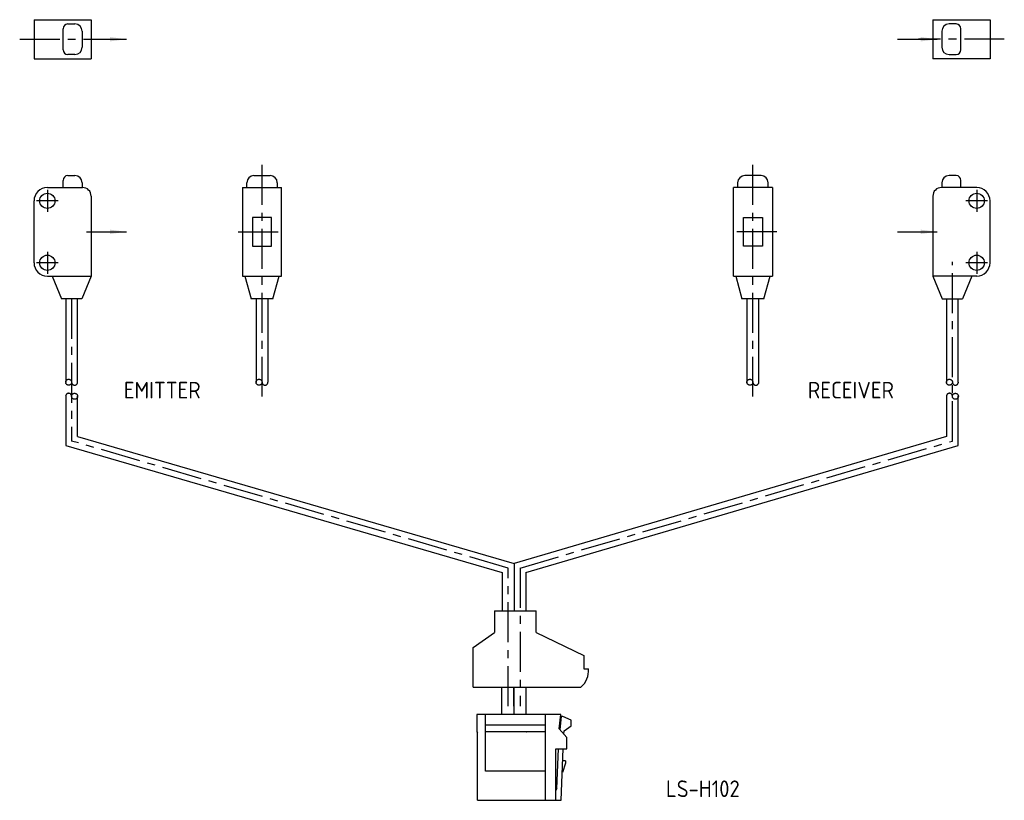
# Model space of a CAD drawing. Extents: x -167 to 202, y -1 to 514.
import ezdxf

# ---------------------------------------------------------------- set-up
doc = ezdxf.new("R2010")
doc.units = 0
doc.linetypes.add('AM_ISO09W050', pattern=[22.5, 12, -1.5, 3, -1.5, 3, -1.5])
doc.linetypes.add('CENTER', pattern=[13.421505, 8.388441, -1.677688, 1.677688, -1.677688])
doc.layers.get('0').update_dxf_attribs({"linetype": 'CONTINUOUS'})
doc.styles.get("Standard").update_dxf_attribs({"font": 'isocp.shx', "bigfont": 'extfont.shx'})

msp = doc.modelspace()

# ---------------------------------------------------------------- linework, layer by layer
at = {"color": 7, "linetype": 'CONTINUOUS'}
for p, q in [((-1.94, 162.89), (-1.94, 154.69)), ((-1.94, 162.89), (10.06, 162.89)), ((5.16, 161.99), (6.66, 161.99)), ((10.06, 162.89), (10.06, 154.69)), ((186.73, 162.89), (186.73, 154.69)), ((186.73, 162.89), (198.73, 162.89)), ((191.63, 161.99), (190.13, 161.99)), ((198.73, 162.89), (198.73, 154.69)), ((4.16, 156.59), (4.16, 160.99)), ((8.16, 160.49), (8.16, 157.09)), ((188.63, 160.49), (188.63, 157.09)), ((192.63, 156.59), (192.63, 160.99)), ((6.66, 155.59), (5.16, 155.59)), ((190.13, 155.59), (191.63, 155.59)), ((-1.94, 154.69), (10.06, 154.69)), ((198.73, 154.69), (186.73, 154.69)), ((4.16, 127.66), (4.16, 129.16)), ((5.16, 130.16), (6.66, 130.16)), ((8.16, 128.66), (8.16, 127.66)), ((42.73, 127.66), (42.73, 128.66)), ((44.23, 130.16), (47.63, 130.16)), ((49.13, 128.66), (49.13, 127.66)), ((145.76, 128.66), (145.76, 127.66)), ((150.66, 130.16), (147.26, 130.16)), ((152.16, 127.66), (152.16, 128.66)), ((188.63, 128.66), (188.63, 127.66)), ((191.63, 130.16), (190.13, 130.16)), ((192.63, 127.66), (192.63, 129.16)), ((0.86, 127.66), (8.26, 127.66)), ((41.83, 127.66), (41.83, 109.06)), ((41.83, 127.66), (50.03, 127.66)), ((50.03, 109.06), (50.03, 127.66)), ((144.86, 109.06), (144.86, 127.66)), ((153.06, 127.66), (144.86, 127.66)), ((153.06, 127.66), (153.06, 109.06)), ((195.93, 127.66), (188.53, 127.66)), ((-1.94, 111.86), (-1.94, 124.86)), ((10.06, 125.86), (10.06, 109.06)), ((186.73, 125.86), (186.73, 109.06)), ((198.73, 111.86), (198.73, 124.86)), ((43.93, 121.36), (43.93, 115.36)), ((47.93, 121.36), (43.93, 121.36)), ((47.93, 115.36), (47.93, 121.36)), ((146.96, 115.36), (146.96, 121.36)), ((146.96, 121.36), (150.96, 121.36)), ((150.96, 121.36), (150.96, 115.36)), ((43.93, 115.36), (47.93, 115.36)), ((150.96, 115.36), (146.96, 115.36)), ((0.86, 109.06), (10.06, 109.06)), ((1.86, 109.06), (3.82, 104.26)), ((10.06, 109.06), (8.1, 104.26)), ((41.83, 109.06), (50.03, 109.06)), ((42.33, 109.06), (43.64, 104.26)), ((48.22, 104.26), (49.53, 109.06)), ((144.86, 109.06), (153.06, 109.06)), ((145.36, 109.06), (146.67, 104.26)), ((151.25, 104.26), (152.56, 109.06)), ((195.93, 109.06), (186.73, 109.06)), ((186.73, 109.06), (188.69, 104.26)), ((194.93, 109.06), (192.97, 104.26)), ((8.1, 104.26), (3.82, 104.26)), ((4.71, 104.26), (4.71, 86.76)), ((7.21, 86.79), (7.21, 104.26)), ((48.22, 104.26), (43.64, 104.26)), ((44.68, 104.26), (44.68, 86.76)), ((47.18, 86.79), (47.18, 104.26)), ((151.25, 104.26), (146.67, 104.26)), ((147.71, 104.26), (147.71, 86.76)), ((150.21, 86.79), (150.21, 104.26)), ((188.69, 104.26), (192.97, 104.26)), ((189.58, 104.26), (189.58, 86.76)), ((192.08, 86.79), (192.08, 104.26)), ((4.71, 83.84), (4.71, 73.51)), ((7.21, 75.38), (7.21, 83.87)), ((189.58, 83.84), (189.58, 75.38)), ((192.08, 73.51), (192.08, 83.87)), ((7.21, 75.38), (98.83, 48.72)), ((189.58, 75.38), (98.83, 48.72)), ((4.71, 73.51), (96.33, 46.85)), ((101.33, 46.85), (192.08, 73.51)), ((98.83, 48.72), (98.83, 38.8)), ((96.33, 46.85), (96.33, 38.8)), ((101.33, 46.85), (101.33, 38.8)), ((94.75, 38.8), (94.75, 34.25)), ((94.75, 38.8), (103.45, 38.8)), ((103.45, 34.25), (103.45, 38.8)), ((90.25, 31.08), (94.75, 34.25)), ((103.45, 34.25), (113.45, 29.45)), ((90.25, 22.8), (90.25, 31.08)), ((113.45, 29.45), (113.45, 27.7)), ((113.45, 27.7), (113.45, 26.6)), ((113.45, 26.6), (114.42, 26.6)), ((90.25, 22.8), (112.85, 22.8)), ((96.29, 17.03), (96.29, 22.8)), ((98.79, 22.8), (98.79, 17.03)), ((98.79, 18.8), (98.79, 22.8)), ((101.29, 22.8), (101.29, 17.03)), ((108.61, 17.03), (90.98, 17.03)), ((90.98, 17.03), (90.98, 13.43)), ((92.83, 5.13), (92.83, 17.03)), ((105.43, -0.97), (105.43, 17.03)), ((108.31, 14.05), (108.61, 17.03)), ((108.68, 16.63), (108.42, 13.92)), ((109.06, 16.63), (108.68, 16.63)), ((110.78, 15.82), (109.06, 16.63)), ((105.43, 14.83), (92.83, 14.83)), ((109.31, 13.63), (110.78, 14.63)), ((110.78, 14.63), (110.78, 15.82)), ((90.98, 13.43), (91.13, 13.18)), ((91.13, -0.97), (91.13, 13.18)), ((92.83, 13.43), (92.88, 13.43)), ((92.88, 13.43), (92.83, 13.43)), ((105.43, 13.43), (92.88, 13.43)), ((101.38, 13.43), (92.88, 13.43)), ((101.38, 13.43), (101.43, 13.43)), ((101.43, 13.43), (101.38, 13.43)), ((109.88, 12.23), (108.31, 14.05)), ((109.28, 12.92), (109.31, 13.63)), ((109.28, 12.92), (109.31, 13.63)), ((109.31, 13.63), (109.31, 13.63)), ((109.88, 9.83), (109.88, 12.23)), ((107.58, -0.97), (107.58, 9.83)), ((107.58, 9.83), (109.88, 9.83)), ((107.83, 1.53), (108.16, 9.83)), ((108.73, -0.97), (109.16, 9.83)), ((109.63, 6.83), (108.96, 4.83)), ((109.63, 7.33), (109.06, 7.33)), ((109.63, 7.33), (109.63, 6.83)), ((105.43, 5.13), (92.83, 5.13)), ((107.83, 1.53), (107.58, 1.06)), ((91.13, -0.97), (108.73, -0.97))]:
    msp.add_line(p, q, dxfattribs=at)
at = {"color": 4, "linetype": 'CENTER'}
for p, q in [((-4.94, 158.79), (13.06, 158.79)), ((201.73, 158.79), (183.73, 158.79)), ((45.93, 83.76), (45.93, 133.16)), ((148.96, 83.76), (148.96, 133.16)), ((0.86, 127.16), (0.86, 122.56)), ((195.93, 127.16), (195.93, 122.56)), ((3.16, 124.86), (-1.44, 124.86)), ((198.23, 124.86), (193.63, 124.86)), ((40.93, 118.36), (50.93, 118.36)), ((153.96, 118.36), (143.96, 118.36)), ((0.86, 114.16), (0.86, 109.56)), ((195.93, 114.16), (195.93, 109.56)), ((3.16, 111.86), (-1.44, 111.86)), ((190.83, 74.45), (190.83, 112.06)), ((198.23, 111.86), (193.63, 111.86)), ((5.96, 104.26), (5.96, 74.45)), ((97.58, 47.79), (5.96, 74.45)), ((100.08, 47.79), (190.83, 74.45)), ((97.58, 18.8), (97.58, 47.79)), ((100.08, 47.79), (100.08, 18.8))]:
    msp.add_line(p, q, dxfattribs=at)
at = {"color": 4, "linetype": 'CONTINUOUS'}
for p, q in [((9.1, 158.79), (17.48, 158.79)), ((179.29, 158.79), (187.66, 158.79)), ((9.1, 118.36), (17.48, 118.36)), ((179.29, 118.36), (187.66, 118.36))]:
    msp.add_line(p, q, dxfattribs=at)
at = {"color": 7, "linetype": 'CONTINUOUS'}
for centre in [(0.86, 124.86), (195.93, 124.86), (0.86, 111.86), (195.93, 111.86)]:
    msp.add_circle(centre, 1.6, dxfattribs=at)
at = {"color": 3, "linetype": 'AM_ISO09W050'}
for centre in [(5.33, 86.79), (45.3, 86.79), (148.33, 86.79), (190.21, 86.79), (6.58, 83.84), (191.46, 83.84)]:
    msp.add_circle(centre, 0.625, dxfattribs=at)
at = {"color": 7, "linetype": 'CONTINUOUS'}
for centre, radius, start, end in [((5.16, 160.99), 1, 90, 180), ((6.66, 160.49), 1.5, 360, 90), ((190.13, 160.49), 1.5, 90, 180), ((191.63, 160.99), 1, 0, 90), ((6.66, 157.09), 1.5, 270, 0), ((190.13, 157.09), 1.5, 180, 270), ((5.16, 156.59), 1, 180, 270), ((191.63, 156.59), 1, 270, 0), ((5.16, 129.16), 1, 90, 180), ((6.66, 128.66), 1.5, 0, 90), ((44.23, 128.66), 1.5, 90, 180), ((47.63, 128.66), 1.5, 0, 90), ((147.26, 128.66), 1.5, 90, 180), ((150.66, 128.66), 1.5, 0, 90), ((190.13, 128.66), 1.5, 90, 180), ((191.63, 129.16), 1, 0, 90), ((0.86, 124.86), 2.8, 90, 180), ((8.26, 125.86), 1.8, 0, 90), ((188.53, 125.86), 1.8, 90, 180), ((195.93, 124.86), 2.8, 0, 90), ((0.86, 111.86), 2.8, 180, 270), ((195.93, 111.86), 2.8, 270, 0), ((110.25, 26.1), 4.2, 308.2132, 6.8371)]:
    msp.add_arc(centre, radius, start, end, dxfattribs=at)
at = {"color": 3, "linetype": 'AM_ISO09W050'}
for centre, start, end in [((6.58, 86.79), 180, 0), ((46.55, 86.79), 180, 0), ((149.58, 86.79), 180, 0), ((191.46, 86.79), 180, 0), ((5.33, 83.84), 0, 180), ((190.21, 83.84), 0, 180)]:
    msp.add_arc(centre, 0.625, start, end, dxfattribs=at)
at = {"color": 4, "linetype": 'CONTINUOUS'}
for points in [[(13.98, 158.33), (13.98, 159.25), (17.48, 158.79)], [(184.16, 158.33), (184.16, 159.25), (187.66, 158.79)], [(13.98, 117.9), (13.98, 118.82), (17.48, 118.36)], [(184.16, 117.9), (184.16, 118.82), (187.66, 118.36)]]:
    msp.add_solid(points, dxfattribs=at)

# ---------------------------------------------------------------- texts
at = {"color": 2}
for s, p in [('EMITTER', (16.9, 83.37)), ('RECEIVER', (160.5, 83.38)), ('LS-H102', (130.71, -0.3))]:
    msp.add_text(s, height=3.5, dxfattribs=at).set_placement(p)

doc.saveas('drawing.dxf')
